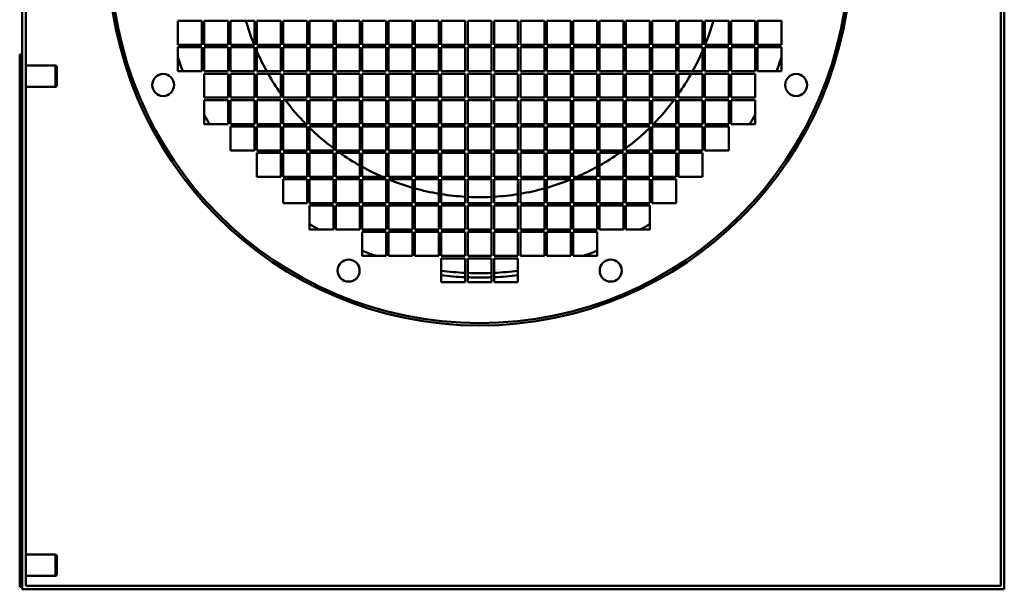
# Model space of a CAD drawing. Header units: millimetres. Extents: x 215 to 626, y 58 to 536.
# Tile 1 of 2: x 215 to 626, y 58 to 296. Entities that reach past the tile are written whole.
import ezdxf

# ---------------------------------------------------------------- set-up
doc = ezdxf.new("R2010")
doc.units = ezdxf.units.MM
doc.header["$LTSCALE"] = 2
doc.layers.add('Widoczne (ISO)', color=7, linetype='Continuous', lineweight=50)

msp = doc.modelspace()

# ---------------------------------------------------------------- linework, layer by layer
at = {"layer": 'Widoczne (ISO)'}
for p, q in [((215.5, 58), (215.5, 536)), ((217, 59.5), (217, 534.5)), ((624, 534.5), (624, 59.5)), ((625.5, 536), (625.5, 58)), ((280.5, 295), (290.5, 295)), ((280.5, 285), (280.5, 295)), ((290.5, 295), (290.5, 285)), ((291.5, 295), (301.5, 295)), ((291.5, 285), (291.5, 295)), ((301.5, 295), (301.5, 285)), ((302.5, 295), (312.5, 295)), ((302.5, 285), (302.5, 295)), ((312.5, 295), (312.5, 285)), ((313.5, 295), (323.5, 295)), ((313.5, 285), (313.5, 295)), ((323.5, 295), (323.5, 285)), ((324.5, 295), (334.5, 295)), ((324.5, 285), (324.5, 295)), ((334.5, 295), (334.5, 285)), ((335.5, 295), (345.5, 295)), ((335.5, 285), (335.5, 295)), ((345.5, 295), (345.5, 285)), ((346.5, 295), (356.5, 295)), ((346.5, 285), (346.5, 295)), ((356.5, 295), (356.5, 285)), ((357.5, 295), (367.5, 295)), ((357.5, 285), (357.5, 295)), ((367.5, 295), (367.5, 285)), ((368.5, 295), (378.5, 295)), ((368.5, 285), (368.5, 295)), ((378.5, 295), (378.5, 285)), ((379.5, 295), (389.5, 295)), ((379.5, 285), (379.5, 295)), ((389.5, 295), (389.5, 285)), ((390.5, 295), (400.5, 295)), ((390.5, 285), (390.5, 295)), ((400.5, 295), (400.5, 285)), ((401.5, 295), (411.5, 295)), ((401.5, 285), (401.5, 295)), ((411.5, 295), (411.5, 285)), ((412.5, 295), (422.5, 295)), ((412.5, 285), (412.5, 295)), ((422.5, 295), (422.5, 285)), ((423.5, 295), (433.5, 295)), ((423.5, 285), (423.5, 295)), ((433.5, 295), (433.5, 285)), ((434.5, 295), (444.5, 295)), ((434.5, 285), (434.5, 295)), ((444.5, 295), (444.5, 285)), ((445.5, 295), (455.5, 295)), ((445.5, 285), (445.5, 295)), ((455.5, 295), (455.5, 285)), ((456.5, 295), (466.5, 295)), ((456.5, 285), (456.5, 295)), ((466.5, 295), (466.5, 285)), ((467.5, 295), (477.5, 295)), ((467.5, 285), (467.5, 295)), ((477.5, 295), (477.5, 285)), ((478.5, 295), (488.5, 295)), ((478.5, 285), (478.5, 295)), ((488.5, 295), (488.5, 285)), ((489.5, 295), (499.5, 295)), ((489.5, 285), (489.5, 295)), ((499.5, 295), (499.5, 285)), ((500.5, 295), (510.5, 295)), ((500.5, 285), (500.5, 295)), ((510.5, 295), (510.5, 285)), ((511.5, 295), (521.5, 295)), ((511.5, 285), (511.5, 295)), ((521.5, 295), (521.5, 285)), ((522.5, 295), (532.5, 295)), ((522.5, 285), (522.5, 295)), ((532.5, 295), (532.5, 285)), ((290.5, 285), (280.5, 285)), ((280.5, 284), (290.5, 284)), ((280.5, 274), (280.5, 284)), ((290.5, 284), (290.5, 274)), ((301.5, 285), (291.5, 285)), ((291.5, 284), (301.5, 284)), ((291.5, 274), (291.5, 284)), ((301.5, 284), (301.5, 274)), ((312.5, 285), (302.5, 285)), ((302.5, 284), (312.5, 284)), ((302.5, 274), (302.5, 284)), ((312.5, 284), (312.5, 274)), ((323.5, 285), (313.5, 285)), ((313.5, 284), (323.5, 284)), ((313.5, 274), (313.5, 284)), ((323.5, 284), (323.5, 274)), ((334.5, 285), (324.5, 285)), ((324.5, 284), (334.5, 284)), ((324.5, 274), (324.5, 284)), ((334.5, 284), (334.5, 274)), ((345.5, 285), (335.5, 285)), ((335.5, 284), (345.5, 284)), ((335.5, 274), (335.5, 284)), ((345.5, 284), (345.5, 274)), ((356.5, 285), (346.5, 285)), ((346.5, 284), (356.5, 284)), ((346.5, 274), (346.5, 284)), ((356.5, 284), (356.5, 274)), ((367.5, 285), (357.5, 285)), ((357.5, 284), (367.5, 284)), ((357.5, 274), (357.5, 284)), ((367.5, 284), (367.5, 274)), ((378.5, 285), (368.5, 285)), ((368.5, 284), (378.5, 284)), ((368.5, 274), (368.5, 284)), ((378.5, 284), (378.5, 274)), ((389.5, 285), (379.5, 285)), ((379.5, 284), (389.5, 284)), ((379.5, 274), (379.5, 284)), ((389.5, 284), (389.5, 274)), ((400.5, 285), (390.5, 285)), ((390.5, 284), (400.5, 284)), ((390.5, 274), (390.5, 284)), ((400.5, 284), (400.5, 274)), ((411.5, 285), (401.5, 285)), ((401.5, 284), (411.5, 284)), ((401.5, 274), (401.5, 284)), ((411.5, 284), (411.5, 274)), ((422.5, 285), (412.5, 285)), ((412.5, 284), (422.5, 284)), ((412.5, 274), (412.5, 284)), ((422.5, 284), (422.5, 274)), ((433.5, 285), (423.5, 285)), ((423.5, 284), (433.5, 284)), ((423.5, 274), (423.5, 284)), ((433.5, 284), (433.5, 274)), ((444.5, 285), (434.5, 285)), ((434.5, 284), (444.5, 284)), ((434.5, 274), (434.5, 284)), ((444.5, 284), (444.5, 274)), ((455.5, 285), (445.5, 285)), ((445.5, 284), (455.5, 284)), ((445.5, 274), (445.5, 284)), ((455.5, 284), (455.5, 274)), ((466.5, 285), (456.5, 285)), ((456.5, 284), (466.5, 284)), ((456.5, 274), (456.5, 284)), ((466.5, 284), (466.5, 274)), ((477.5, 285), (467.5, 285)), ((467.5, 284), (477.5, 284)), ((467.5, 274), (467.5, 284)), ((477.5, 284), (477.5, 274)), ((488.5, 285), (478.5, 285)), ((478.5, 284), (488.5, 284)), ((478.5, 274), (478.5, 284)), ((488.5, 284), (488.5, 274)), ((499.5, 285), (489.5, 285)), ((489.5, 284), (499.5, 284)), ((489.5, 274), (489.5, 284)), ((499.5, 284), (499.5, 274)), ((510.5, 285), (500.5, 285)), ((500.5, 284), (510.5, 284)), ((500.5, 274), (500.5, 284)), ((510.5, 284), (510.5, 274)), ((521.5, 285), (511.5, 285)), ((511.5, 284), (521.5, 284)), ((511.5, 274), (511.5, 284)), ((521.5, 284), (521.5, 274)), ((532.5, 285), (522.5, 285)), ((522.5, 284), (532.5, 284)), ((522.5, 274), (522.5, 284)), ((532.5, 284), (532.5, 274)), ((215.5, 281), (214.5, 281)), ((214.5, 275), (214.5, 281)), ((217, 276.45), (229.5, 276.45)), ((229.5, 267.55), (229.5, 276.45)), ((230, 276.15), (229.5, 276.45)), ((230, 267.85), (230, 276.15)), ((214.5, 65), (214.5, 275)), ((290.5, 274), (280.5, 274)), ((301.5, 274), (291.5, 274)), ((291.5, 273), (301.5, 273)), ((291.5, 263), (291.5, 273)), ((301.5, 273), (301.5, 263)), ((312.5, 274), (302.5, 274)), ((302.5, 273), (312.5, 273)), ((302.5, 263), (302.5, 273)), ((312.5, 273), (312.5, 263)), ((323.5, 274), (313.5, 274)), ((313.5, 273), (323.5, 273)), ((313.5, 263), (313.5, 273)), ((323.5, 273), (323.5, 263)), ((334.5, 274), (324.5, 274)), ((324.5, 273), (334.5, 273)), ((324.5, 263), (324.5, 273)), ((334.5, 273), (334.5, 263)), ((345.5, 274), (335.5, 274)), ((335.5, 273), (345.5, 273)), ((335.5, 263), (335.5, 273)), ((345.5, 273), (345.5, 263)), ((356.5, 274), (346.5, 274)), ((346.5, 273), (356.5, 273)), ((346.5, 263), (346.5, 273)), ((356.5, 273), (356.5, 263)), ((367.5, 274), (357.5, 274)), ((357.5, 273), (367.5, 273)), ((357.5, 263), (357.5, 273)), ((367.5, 273), (367.5, 263)), ((378.5, 274), (368.5, 274)), ((368.5, 273), (378.5, 273)), ((368.5, 263), (368.5, 273)), ((378.5, 273), (378.5, 263)), ((389.5, 274), (379.5, 274)), ((379.5, 273), (389.5, 273)), ((379.5, 263), (379.5, 273)), ((389.5, 273), (389.5, 263)), ((400.5, 274), (390.5, 274)), ((390.5, 273), (400.5, 273)), ((390.5, 263), (390.5, 273)), ((400.5, 273), (400.5, 263)), ((411.5, 274), (401.5, 274)), ((401.5, 273), (411.5, 273)), ((401.5, 263), (401.5, 273)), ((411.5, 273), (411.5, 263)), ((422.5, 274), (412.5, 274)), ((412.5, 273), (422.5, 273)), ((412.5, 263), (412.5, 273)), ((422.5, 273), (422.5, 263)), ((433.5, 274), (423.5, 274)), ((423.5, 273), (433.5, 273)), ((423.5, 263), (423.5, 273)), ((433.5, 273), (433.5, 263)), ((444.5, 274), (434.5, 274)), ((434.5, 273), (444.5, 273)), ((434.5, 263), (434.5, 273)), ((444.5, 273), (444.5, 263)), ((455.5, 274), (445.5, 274)), ((445.5, 273), (455.5, 273)), ((445.5, 263), (445.5, 273)), ((455.5, 273), (455.5, 263)), ((466.5, 274), (456.5, 274)), ((456.5, 273), (466.5, 273)), ((456.5, 263), (456.5, 273)), ((466.5, 273), (466.5, 263)), ((477.5, 274), (467.5, 274)), ((467.5, 273), (477.5, 273)), ((467.5, 263), (467.5, 273)), ((477.5, 273), (477.5, 263)), ((488.5, 274), (478.5, 274)), ((478.5, 273), (488.5, 273)), ((478.5, 263), (478.5, 273)), ((488.5, 273), (488.5, 263)), ((499.5, 274), (489.5, 274)), ((489.5, 273), (499.5, 273)), ((489.5, 263), (489.5, 273)), ((499.5, 273), (499.5, 263)), ((510.5, 274), (500.5, 274)), ((500.5, 273), (510.5, 273)), ((500.5, 263), (500.5, 273)), ((510.5, 273), (510.5, 263)), ((521.5, 274), (511.5, 274)), ((511.5, 273), (521.5, 273)), ((511.5, 263), (511.5, 273)), ((521.5, 273), (521.5, 263)), ((532.5, 274), (522.5, 274)), ((217, 267.55), (229.5, 267.55)), ((230, 267.85), (229.5, 267.55)), ((301.5, 263), (291.5, 263)), ((291.5, 262), (301.5, 262)), ((291.5, 252), (291.5, 262)), ((301.5, 262), (301.5, 252)), ((312.5, 263), (302.5, 263)), ((302.5, 262), (312.5, 262)), ((302.5, 252), (302.5, 262)), ((312.5, 262), (312.5, 252)), ((323.5, 263), (313.5, 263)), ((313.5, 262), (323.5, 262)), ((313.5, 252), (313.5, 262)), ((323.5, 262), (323.5, 252)), ((334.5, 263), (324.5, 263)), ((324.5, 262), (334.5, 262)), ((324.5, 252), (324.5, 262)), ((334.5, 262), (334.5, 252)), ((345.5, 263), (335.5, 263)), ((335.5, 262), (345.5, 262)), ((335.5, 252), (335.5, 262)), ((345.5, 262), (345.5, 252)), ((356.5, 263), (346.5, 263)), ((346.5, 262), (356.5, 262)), ((346.5, 252), (346.5, 262)), ((356.5, 262), (356.5, 252)), ((367.5, 263), (357.5, 263)), ((357.5, 262), (367.5, 262)), ((357.5, 252), (357.5, 262)), ((367.5, 262), (367.5, 252)), ((378.5, 263), (368.5, 263)), ((368.5, 262), (378.5, 262)), ((368.5, 252), (368.5, 262)), ((378.5, 262), (378.5, 252)), ((389.5, 263), (379.5, 263)), ((379.5, 262), (389.5, 262)), ((379.5, 252), (379.5, 262)), ((389.5, 262), (389.5, 252)), ((400.5, 263), (390.5, 263)), ((390.5, 262), (400.5, 262)), ((390.5, 252), (390.5, 262)), ((400.5, 262), (400.5, 252)), ((411.5, 263), (401.5, 263)), ((401.5, 262), (411.5, 262)), ((401.5, 252), (401.5, 262)), ((411.5, 262), (411.5, 252)), ((422.5, 263), (412.5, 263)), ((412.5, 262), (422.5, 262)), ((412.5, 252), (412.5, 262)), ((422.5, 262), (422.5, 252)), ((433.5, 263), (423.5, 263)), ((423.5, 262), (433.5, 262)), ((423.5, 252), (423.5, 262)), ((433.5, 262), (433.5, 252)), ((444.5, 263), (434.5, 263)), ((434.5, 262), (444.5, 262)), ((434.5, 252), (434.5, 262)), ((444.5, 262), (444.5, 252)), ((455.5, 263), (445.5, 263)), ((445.5, 262), (455.5, 262)), ((445.5, 252), (445.5, 262)), ((455.5, 262), (455.5, 252)), ((466.5, 263), (456.5, 263)), ((456.5, 262), (466.5, 262)), ((456.5, 252), (456.5, 262)), ((466.5, 262), (466.5, 252)), ((477.5, 263), (467.5, 263)), ((467.5, 262), (477.5, 262)), ((467.5, 252), (467.5, 262)), ((477.5, 262), (477.5, 252)), ((488.5, 263), (478.5, 263)), ((478.5, 262), (488.5, 262)), ((478.5, 252), (478.5, 262)), ((488.5, 262), (488.5, 252)), ((499.5, 263), (489.5, 263)), ((489.5, 262), (499.5, 262)), ((489.5, 252), (489.5, 262)), ((499.5, 262), (499.5, 252)), ((510.5, 263), (500.5, 263)), ((500.5, 262), (510.5, 262)), ((500.5, 252), (500.5, 262)), ((510.5, 262), (510.5, 252)), ((521.5, 263), (511.5, 263)), ((511.5, 262), (521.5, 262)), ((511.5, 252), (511.5, 262)), ((521.5, 262), (521.5, 252)), ((301.5, 252), (291.5, 252)), ((312.5, 252), (302.5, 252)), ((302.5, 251), (312.5, 251)), ((302.5, 241), (302.5, 251)), ((312.5, 251), (312.5, 241)), ((323.5, 252), (313.5, 252)), ((313.5, 251), (323.5, 251)), ((313.5, 241), (313.5, 251)), ((323.5, 251), (323.5, 241)), ((334.5, 252), (324.5, 252)), ((324.5, 251), (334.5, 251)), ((324.5, 241), (324.5, 251)), ((334.5, 251), (334.5, 241)), ((345.5, 252), (335.5, 252)), ((335.5, 251), (345.5, 251)), ((335.5, 241), (335.5, 251)), ((345.5, 251), (345.5, 241)), ((356.5, 252), (346.5, 252)), ((346.5, 251), (356.5, 251)), ((346.5, 241), (346.5, 251)), ((356.5, 251), (356.5, 241)), ((367.5, 252), (357.5, 252)), ((357.5, 251), (367.5, 251)), ((357.5, 241), (357.5, 251)), ((367.5, 251), (367.5, 241)), ((378.5, 252), (368.5, 252)), ((368.5, 251), (378.5, 251)), ((368.5, 241), (368.5, 251)), ((378.5, 251), (378.5, 241)), ((389.5, 252), (379.5, 252)), ((379.5, 251), (389.5, 251)), ((379.5, 241), (379.5, 251)), ((389.5, 251), (389.5, 241)), ((400.5, 252), (390.5, 252)), ((390.5, 251), (400.5, 251)), ((390.5, 241), (390.5, 251)), ((400.5, 251), (400.5, 241)), ((411.5, 252), (401.5, 252)), ((401.5, 251), (411.5, 251)), ((401.5, 241), (401.5, 251)), ((411.5, 251), (411.5, 241)), ((422.5, 252), (412.5, 252)), ((412.5, 251), (422.5, 251)), ((412.5, 241), (412.5, 251)), ((422.5, 251), (422.5, 241)), ((433.5, 252), (423.5, 252)), ((423.5, 251), (433.5, 251)), ((423.5, 241), (423.5, 251)), ((433.5, 251), (433.5, 241)), ((444.5, 252), (434.5, 252)), ((434.5, 251), (444.5, 251)), ((434.5, 241), (434.5, 251)), ((444.5, 251), (444.5, 241)), ((455.5, 252), (445.5, 252)), ((445.5, 251), (455.5, 251)), ((445.5, 241), (445.5, 251)), ((455.5, 251), (455.5, 241)), ((466.5, 252), (456.5, 252)), ((456.5, 251), (466.5, 251)), ((456.5, 241), (456.5, 251)), ((466.5, 251), (466.5, 241)), ((477.5, 252), (467.5, 252)), ((467.5, 251), (477.5, 251)), ((467.5, 241), (467.5, 251)), ((477.5, 251), (477.5, 241)), ((488.5, 252), (478.5, 252)), ((478.5, 251), (488.5, 251)), ((478.5, 241), (478.5, 251)), ((488.5, 251), (488.5, 241)), ((499.5, 252), (489.5, 252)), ((489.5, 251), (499.5, 251)), ((489.5, 241), (489.5, 251)), ((499.5, 251), (499.5, 241)), ((510.5, 252), (500.5, 252)), ((500.5, 251), (510.5, 251)), ((500.5, 241), (500.5, 251)), ((510.5, 251), (510.5, 241)), ((521.5, 252), (511.5, 252)), ((312.5, 241), (302.5, 241)), ((323.5, 241), (313.5, 241)), ((313.5, 240), (323.5, 240)), ((313.5, 230), (313.5, 240)), ((323.5, 240), (323.5, 230)), ((334.5, 241), (324.5, 241)), ((324.5, 240), (334.5, 240)), ((324.5, 230), (324.5, 240)), ((334.5, 240), (334.5, 230)), ((345.5, 241), (335.5, 241)), ((335.5, 240), (345.5, 240)), ((335.5, 230), (335.5, 240)), ((345.5, 240), (345.5, 230)), ((356.5, 241), (346.5, 241)), ((346.5, 240), (356.5, 240)), ((346.5, 230), (346.5, 240)), ((356.5, 240), (356.5, 230)), ((367.5, 241), (357.5, 241)), ((357.5, 240), (367.5, 240)), ((357.5, 230), (357.5, 240)), ((367.5, 240), (367.5, 230)), ((378.5, 241), (368.5, 241)), ((368.5, 240), (378.5, 240)), ((368.5, 230), (368.5, 240)), ((378.5, 240), (378.5, 230)), ((389.5, 241), (379.5, 241)), ((379.5, 240), (389.5, 240)), ((379.5, 230), (379.5, 240)), ((389.5, 240), (389.5, 230)), ((400.5, 241), (390.5, 241)), ((390.5, 240), (400.5, 240)), ((390.5, 230), (390.5, 240)), ((400.5, 240), (400.5, 230)), ((411.5, 241), (401.5, 241)), ((401.5, 240), (411.5, 240)), ((401.5, 230), (401.5, 240)), ((411.5, 240), (411.5, 230)), ((422.5, 241), (412.5, 241)), ((412.5, 240), (422.5, 240)), ((412.5, 230), (412.5, 240)), ((422.5, 240), (422.5, 230)), ((433.5, 241), (423.5, 241)), ((423.5, 240), (433.5, 240)), ((423.5, 230), (423.5, 240)), ((433.5, 240), (433.5, 230)), ((444.5, 241), (434.5, 241)), ((434.5, 240), (444.5, 240)), ((434.5, 230), (434.5, 240)), ((444.5, 240), (444.5, 230)), ((455.5, 241), (445.5, 241)), ((445.5, 240), (455.5, 240)), ((445.5, 230), (445.5, 240)), ((455.5, 240), (455.5, 230)), ((466.5, 241), (456.5, 241)), ((456.5, 240), (466.5, 240)), ((456.5, 230), (456.5, 240)), ((466.5, 240), (466.5, 230)), ((477.5, 241), (467.5, 241)), ((467.5, 240), (477.5, 240)), ((467.5, 230), (467.5, 240)), ((477.5, 240), (477.5, 230)), ((488.5, 241), (478.5, 241)), ((478.5, 240), (488.5, 240)), ((478.5, 230), (478.5, 240)), ((488.5, 240), (488.5, 230)), ((499.5, 241), (489.5, 241)), ((489.5, 240), (499.5, 240)), ((489.5, 230), (489.5, 240)), ((499.5, 240), (499.5, 230)), ((510.5, 241), (500.5, 241)), ((323.5, 230), (313.5, 230)), ((334.5, 230), (324.5, 230)), ((324.5, 229), (334.5, 229)), ((324.5, 219), (324.5, 229)), ((334.5, 229), (334.5, 219)), ((345.5, 230), (335.5, 230)), ((335.5, 229), (345.5, 229)), ((335.5, 219), (335.5, 229)), ((345.5, 229), (345.5, 219)), ((356.5, 230), (346.5, 230)), ((346.5, 229), (356.5, 229)), ((346.5, 219), (346.5, 229)), ((356.5, 229), (356.5, 219)), ((367.5, 230), (357.5, 230)), ((357.5, 229), (367.5, 229)), ((357.5, 219), (357.5, 229)), ((367.5, 229), (367.5, 219)), ((378.5, 230), (368.5, 230)), ((368.5, 229), (378.5, 229)), ((368.5, 219), (368.5, 229)), ((378.5, 229), (378.5, 219)), ((389.5, 230), (379.5, 230)), ((379.5, 229), (389.5, 229)), ((379.5, 219), (379.5, 229)), ((389.5, 229), (389.5, 219)), ((400.5, 230), (390.5, 230)), ((390.5, 229), (400.5, 229)), ((390.5, 219), (390.5, 229)), ((400.5, 229), (400.5, 219)), ((411.5, 230), (401.5, 230)), ((401.5, 229), (411.5, 229)), ((401.5, 219), (401.5, 229)), ((411.5, 229), (411.5, 219)), ((422.5, 230), (412.5, 230)), ((412.5, 229), (422.5, 229)), ((412.5, 219), (412.5, 229)), ((422.5, 229), (422.5, 219)), ((433.5, 230), (423.5, 230)), ((423.5, 229), (433.5, 229)), ((423.5, 219), (423.5, 229)), ((433.5, 229), (433.5, 219)), ((444.5, 230), (434.5, 230)), ((434.5, 229), (444.5, 229)), ((434.5, 219), (434.5, 229)), ((444.5, 229), (444.5, 219)), ((455.5, 230), (445.5, 230)), ((445.5, 229), (455.5, 229)), ((445.5, 219), (445.5, 229)), ((455.5, 229), (455.5, 219)), ((466.5, 230), (456.5, 230)), ((456.5, 229), (466.5, 229)), ((456.5, 219), (456.5, 229)), ((466.5, 229), (466.5, 219)), ((477.5, 230), (467.5, 230)), ((467.5, 229), (477.5, 229)), ((467.5, 219), (467.5, 229)), ((477.5, 229), (477.5, 219)), ((488.5, 230), (478.5, 230)), ((478.5, 229), (488.5, 229)), ((478.5, 219), (478.5, 229)), ((488.5, 229), (488.5, 219)), ((499.5, 230), (489.5, 230)), ((334.5, 219), (324.5, 219)), ((345.5, 219), (335.5, 219)), ((335.5, 218), (345.5, 218)), ((335.5, 208), (335.5, 218)), ((345.5, 218), (345.5, 208)), ((356.5, 219), (346.5, 219)), ((346.5, 218), (356.5, 218)), ((346.5, 208), (346.5, 218)), ((356.5, 218), (356.5, 208)), ((367.5, 219), (357.5, 219)), ((357.5, 218), (367.5, 218)), ((357.5, 208), (357.5, 218)), ((367.5, 218), (367.5, 208)), ((378.5, 219), (368.5, 219)), ((368.5, 218), (378.5, 218)), ((368.5, 208), (368.5, 218)), ((378.5, 218), (378.5, 208)), ((389.5, 219), (379.5, 219)), ((379.5, 218), (389.5, 218)), ((379.5, 208), (379.5, 218)), ((389.5, 218), (389.5, 208)), ((400.5, 219), (390.5, 219)), ((390.5, 218), (400.5, 218)), ((390.5, 208), (390.5, 218)), ((400.5, 218), (400.5, 208)), ((411.5, 219), (401.5, 219)), ((401.5, 218), (411.5, 218)), ((401.5, 208), (401.5, 218)), ((411.5, 218), (411.5, 208)), ((422.5, 219), (412.5, 219)), ((412.5, 218), (422.5, 218)), ((412.5, 208), (412.5, 218)), ((422.5, 218), (422.5, 208)), ((433.5, 219), (423.5, 219)), ((423.5, 218), (433.5, 218)), ((423.5, 208), (423.5, 218)), ((433.5, 218), (433.5, 208)), ((444.5, 219), (434.5, 219)), ((434.5, 218), (444.5, 218)), ((434.5, 208), (434.5, 218)), ((444.5, 218), (444.5, 208)), ((455.5, 219), (445.5, 219)), ((445.5, 218), (455.5, 218)), ((445.5, 208), (445.5, 218)), ((455.5, 218), (455.5, 208)), ((466.5, 219), (456.5, 219)), ((456.5, 218), (466.5, 218)), ((456.5, 208), (456.5, 218)), ((466.5, 218), (466.5, 208)), ((477.5, 219), (467.5, 219)), ((467.5, 218), (477.5, 218)), ((467.5, 208), (467.5, 218)), ((477.5, 218), (477.5, 208)), ((488.5, 219), (478.5, 219)), ((345.5, 208), (335.5, 208)), ((356.5, 208), (346.5, 208)), ((367.5, 208), (357.5, 208)), ((357.5, 207), (367.5, 207)), ((357.5, 197), (357.5, 207)), ((367.5, 207), (367.5, 197)), ((378.5, 208), (368.5, 208)), ((368.5, 207), (378.5, 207)), ((368.5, 197), (368.5, 207)), ((378.5, 207), (378.5, 197)), ((389.5, 208), (379.5, 208)), ((379.5, 207), (389.5, 207)), ((379.5, 197), (379.5, 207)), ((389.5, 207), (389.5, 197)), ((400.5, 208), (390.5, 208)), ((390.5, 207), (400.5, 207)), ((390.5, 197), (390.5, 207)), ((400.5, 207), (400.5, 197)), ((411.5, 208), (401.5, 208)), ((401.5, 207), (411.5, 207)), ((401.5, 197), (401.5, 207)), ((411.5, 207), (411.5, 197)), ((422.5, 208), (412.5, 208)), ((412.5, 207), (422.5, 207)), ((412.5, 197), (412.5, 207)), ((422.5, 207), (422.5, 197)), ((433.5, 208), (423.5, 208)), ((423.5, 207), (433.5, 207)), ((423.5, 197), (423.5, 207)), ((433.5, 207), (433.5, 197)), ((444.5, 208), (434.5, 208)), ((434.5, 207), (444.5, 207)), ((434.5, 197), (434.5, 207)), ((444.5, 207), (444.5, 197)), ((455.5, 208), (445.5, 208)), ((445.5, 207), (455.5, 207)), ((445.5, 197), (445.5, 207)), ((455.5, 207), (455.5, 197)), ((466.5, 208), (456.5, 208)), ((477.5, 208), (467.5, 208)), ((367.5, 197), (357.5, 197)), ((378.5, 197), (368.5, 197)), ((389.5, 197), (379.5, 197)), ((400.5, 197), (390.5, 197)), ((390.5, 196), (400.5, 196)), ((390.5, 186), (390.5, 196)), ((400.5, 196), (400.5, 186)), ((411.5, 197), (401.5, 197)), ((401.5, 196), (411.5, 196)), ((401.5, 186), (401.5, 196)), ((411.5, 196), (411.5, 186)), ((422.5, 197), (412.5, 197)), ((412.5, 196), (422.5, 196)), ((412.5, 186), (412.5, 196)), ((422.5, 196), (422.5, 186)), ((433.5, 197), (423.5, 197)), ((444.5, 197), (434.5, 197)), ((455.5, 197), (445.5, 197)), ((400.5, 186), (390.5, 186)), ((411.5, 186), (401.5, 186)), ((422.5, 186), (412.5, 186)), ((217, 72.45), (229.5, 72.45)), ((229.5, 63.55), (229.5, 72.45)), ((230, 72.15), (229.5, 72.45)), ((230, 63.85), (230, 72.15)), ((214.5, 59), (214.5, 65)), ((217, 63.55), (229.5, 63.55)), ((230, 63.85), (229.5, 63.55)), ((214.5, 59), (215.5, 59)), ((625.5, 58), (215.5, 58)), ((624, 59.5), (217, 59.5))]:
    msp.add_line(p, q, dxfattribs=at)
for centre, radius in [((406.5, 323), 155), ((406.5, 323), 154), ((274.39, 268.28), 4.6), ((538.61, 268.28), 4.6), ((351.78, 190.89), 4.6), ((461.22, 190.89), 4.6)]:
    msp.add_circle(centre, radius, dxfattribs=at)
for radius, start, end in [(101.5, 196.0134, 201.9863), (101.5, 338.0137, 343.9866), (133.18, 198.9027, 201.5872), (101.5, 203.6152, 208.8657), (101.5, 331.1343, 336.3848), (133.18, 338.4128, 341.0973), (135, 201.0395, 201.2823), (101.5, 209.5123, 215.1414), (101.5, 324.8586, 330.4877), (135, 338.7177, 338.9605), (101.5, 216.1105, 216.2375), (101.5, 323.7625, 323.8895), (101.5, 216.9405, 224.3875), (101.5, 315.6125, 323.0595), (133.18, 210.2908, 212.2154), (133.18, 327.7846, 329.7092), (135, 211.5863, 211.7306), (135, 328.2694, 328.4137), (101.5, 225.6125, 233.0595), (101.5, 306.9405, 314.3875), (101.5, 233.7625, 233.8895), (101.5, 234.8586, 240.4877), (101.5, 299.5123, 305.1414), (101.5, 306.1105, 306.2375), (101.5, 241.1343, 246.3848), (101.5, 293.6152, 298.8657), (101.5, 248.0137, 253.9866), (101.5, 286.0134, 291.9863), (101.5, 254.573, 260.3582), (101.5, 260.9303, 266.6111), (101.5, 273.3889, 279.0697), (101.5, 279.6418, 285.427), (101.5, 267.1764, 272.8236), (133.18, 237.7846, 239.7092), (133.18, 300.2908, 302.2154), (135, 238.2694, 238.4137), (135, 301.5863, 301.7306), (133.18, 248.4128, 251.0973), (133.18, 288.9027, 291.5872), (135, 248.7177, 248.9605), (135, 291.0395, 291.2823), (133.18, 263.1001, 267.4179), (133.18, 267.8485, 272.1515), (133.18, 272.5821, 276.8999), (135, 263.1934, 267.4527), (135, 267.8774, 272.1226), (135, 272.5473, 276.8066)]:
    msp.add_arc((406.5, 323), radius, start, end, dxfattribs=at)

doc.saveas('drawing.dxf')
